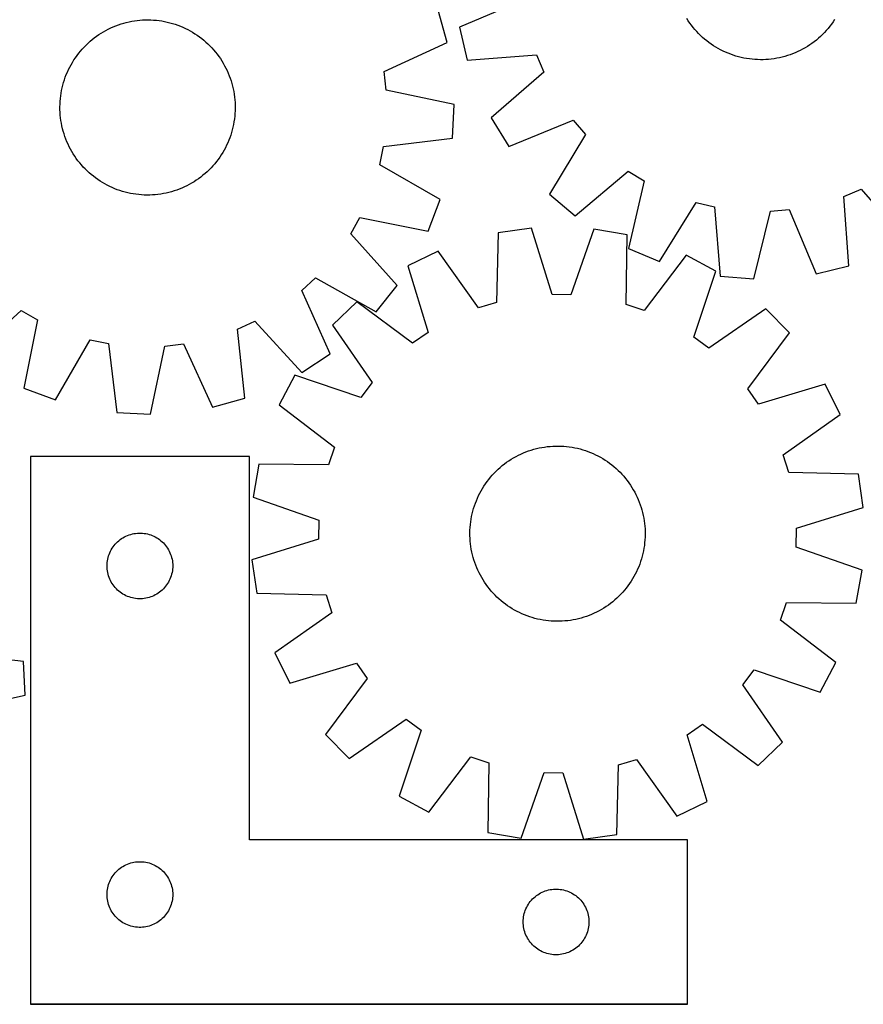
# Model space of a CAD drawing. Header units: millimetres. Extents: x 7 to 1493, y 7 to 2993.
# Tile 4 of 11: x 499 to 884, y 2111 to 2560. Entities that reach past the tile are written whole.
import ezdxf

# ---------------------------------------------------------------- set-up
doc = ezdxf.new("R2010")
doc.units = ezdxf.units.MM
doc.layers.add('COMMON', color=5, linetype='CONTINUOUS', true_color=0x0000ff)
doc.layers.add('CUT', color=7, linetype='CONTINUOUS', true_color=0x000000)

msp = doc.modelspace()

# ---------------------------------------------------------------- linework, layer by layer
at = {"layer": 'COMMON'}
msp.add_line((804.210815, 2110.760569), (504.210815, 2110.760569), dxfattribs=at)
at = {"layer": 'CUT'}
for p, q in [((729.334772, 2569.050596), (700.0611, 2556.720679)), ((694.541494, 2549.776306), (690.463108, 2564.611983)), ((542.071365, 2556.954787), (543.235453, 2557.427975)), ((543.235453, 2557.427975), (544.41383, 2557.864364)), ((544.41383, 2557.864364), (545.605332, 2558.263523)), ((545.605332, 2558.263523), (546.808785, 2558.62506)), ((546.808785, 2558.62506), (548.023, 2558.948618)), ((548.023, 2558.948618), (549.246779, 2559.233876)), ((549.246779, 2559.233876), (550.478914, 2559.480553)), ((550.478914, 2559.480553), (551.718189, 2559.688407)), ((551.718189, 2559.688407), (552.963382, 2559.857231)), ((552.963382, 2559.857231), (554.213263, 2559.98686)), ((554.213263, 2559.98686), (555.4666, 2560.077165)), ((555.4666, 2560.077165), (556.722154, 2560.128057)), ((556.722154, 2560.128057), (557.978687, 2560.139486)), ((557.978687, 2560.139486), (559.23496, 2560.111441)), ((559.23496, 2560.111441), (560.489731, 2560.043949)), ((560.489731, 2560.043949), (561.741764, 2559.937077)), ((561.741764, 2559.937077), (562.989821, 2559.790931)), ((562.989821, 2559.790931), (564.232673, 2559.605654)), ((564.232673, 2559.605654), (565.469091, 2559.38143)), ((565.469091, 2559.38143), (566.697856, 2559.11848)), ((566.697856, 2559.11848), (567.917756, 2558.817063)), ((567.917756, 2558.817063), (569.127585, 2558.477476)), ((569.127585, 2558.477476), (570.326152, 2558.100056)), ((570.326152, 2558.100056), (571.512271, 2557.685174)), ((571.512271, 2557.685174), (572.684774, 2557.23324)), ((804.523064, 2559.694963), (803.840989, 2560.750321)), ((805.237951, 2558.66155), (804.523064, 2559.694963)), ((805.984946, 2557.651102), (805.237951, 2558.66155)), ((806.763312, 2556.664616), (805.984946, 2557.651102)), ((869.957526, 2558.180859), (869.195604, 2557.181618)), ((870.687685, 2559.203539), (869.957526, 2558.180859)), ((871.38536, 2560.24865), (870.687685, 2559.203539)), ((534.417277, 2552.6558), (535.450107, 2553.371529)), ((535.450107, 2553.371529), (536.504909, 2554.054463)), ((536.504909, 2554.054463), (537.580643, 2554.703929)), ((537.580643, 2554.703929), (538.676245, 2555.319284)), ((538.676245, 2555.319284), (539.790636, 2555.899921)), ((539.790636, 2555.899921), (540.922715, 2556.445268)), ((540.922715, 2556.445268), (542.071365, 2556.954787)), ((572.684774, 2557.23324), (573.842502, 2556.744699)), ((573.842502, 2556.744699), (574.984314, 2556.220035)), ((574.984314, 2556.220035), (576.109082, 2555.659764)), ((576.109082, 2555.659764), (577.215697, 2555.06444)), ((577.215697, 2555.06444), (578.303066, 2554.43465)), ((578.303066, 2554.43465), (579.370116, 2553.771015)), ((579.370116, 2553.771015), (580.415794, 2553.074192)), ((580.415794, 2553.074192), (581.439069, 2552.344866)), ((700.0611, 2556.720679), (703.659288, 2541.761281)), ((807.57228, 2555.703066), (806.763312, 2556.664616)), ((808.411051, 2554.767401), (807.57228, 2555.703066)), ((809.278799, 2553.858544), (808.411051, 2554.767401)), ((810.174666, 2552.977393), (809.278799, 2553.858544)), ((811.097769, 2552.124816), (810.174666, 2552.977393)), ((865.845781, 2553.438405), (864.936924, 2552.570658)), ((866.726933, 2554.334273), (865.845781, 2553.438405)), ((867.57951, 2555.257376), (866.726933, 2554.334273)), ((868.402671, 2556.206803), (867.57951, 2555.257376)), ((869.195604, 2557.181618), (868.402671, 2556.206803)), ((528.737144, 2547.714456), (529.617565, 2548.61104)), ((529.617565, 2548.61104), (530.525715, 2549.479528)), ((530.525715, 2549.479528), (531.460696, 2550.319062)), ((531.460696, 2550.319062), (532.421587, 2551.128813)), ((532.421587, 2551.128813), (533.407438, 2551.907982)), ((533.407438, 2551.907982), (534.417277, 2552.6558)), ((581.439069, 2552.344866), (582.43893, 2551.583759)), ((582.43893, 2551.583759), (583.414391, 2550.791621)), ((583.414391, 2550.791621), (584.364489, 2549.969233)), ((584.364489, 2549.969233), (585.288286, 2549.117408)), ((585.288286, 2549.117408), (586.184871, 2548.236987)), ((665.680357, 2536.509447), (694.541494, 2549.776306)), ((812.047197, 2551.301654), (811.097769, 2552.124816)), ((813.022012, 2550.508722), (812.047197, 2551.301654)), ((814.021253, 2549.7468), (813.022012, 2550.508722)), ((815.043933, 2549.016641), (814.021253, 2549.7468)), ((816.089043, 2548.318966), (815.043933, 2549.016641)), ((817.155553, 2547.654462), (816.089043, 2548.318966)), ((860.009363, 2548.68267), (858.954005, 2548.000595)), ((861.042776, 2549.397558), (860.009363, 2548.68267)), ((862.053224, 2550.144553), (861.042776, 2549.397558)), ((863.039709, 2550.922919), (862.053224, 2550.144553)), ((864.001259, 2551.731886), (863.039709, 2550.922919)), ((864.936924, 2552.570658), (864.001259, 2551.731886)), ((524.78036, 2542.841964), (525.509686, 2543.865239)), ((525.509686, 2543.865239), (526.270793, 2544.8651)), ((526.270793, 2544.8651), (527.062932, 2545.840561)), ((527.062932, 2545.840561), (527.885319, 2546.790658)), ((527.885319, 2546.790658), (528.737144, 2547.714456)), ((586.184871, 2548.236987), (587.053359, 2547.328837)), ((587.053359, 2547.328837), (587.892893, 2546.393856)), ((587.892893, 2546.393856), (588.702643, 2545.432965)), ((588.702643, 2545.432965), (589.481812, 2544.447114)), ((589.481812, 2544.447114), (590.229631, 2543.437275)), ((703.659288, 2541.761281), (735.338008, 2544.092258)), ((735.338008, 2544.092258), (738.622648, 2536.171998)), ((818.242408, 2547.023787), (817.155553, 2547.654462)), ((819.348537, 2546.427561), (818.242408, 2547.023787)), ((820.472849, 2545.866374), (819.348537, 2546.427561)), ((821.614233, 2545.34078), (820.472849, 2545.866374)), ((822.771563, 2544.851296), (821.614233, 2545.34078)), ((823.943697, 2544.398407), (822.771563, 2544.851296)), ((825.129478, 2543.982558), (823.943697, 2544.398407)), ((826.327736, 2543.604162), (825.129478, 2543.982558)), ((849.850156, 2543.798951), (848.646409, 2543.438395)), ((851.041983, 2544.19714), (849.850156, 2543.798951)), ((852.220715, 2544.632569), (851.041983, 2544.19714)), ((853.385188, 2545.104808), (852.220715, 2544.632569)), ((854.534253, 2545.61339), (853.385188, 2545.104808)), ((855.666776, 2546.157815), (854.534253, 2545.61339)), ((856.781639, 2546.737545), (855.666776, 2546.157815)), ((857.877743, 2547.352007), (856.781639, 2546.737545)), ((858.954005, 2548.000595), (857.877743, 2547.352007)), ((522.194788, 2538.535251), (522.790112, 2539.641866)), ((522.790112, 2539.641866), (523.419902, 2540.729235)), ((523.419902, 2540.729235), (524.083537, 2541.796285)), ((524.083537, 2541.796285), (524.78036, 2542.841964)), ((590.229631, 2543.437275), (590.94536, 2542.404445)), ((590.94536, 2542.404445), (591.628294, 2541.349643)), ((591.628294, 2541.349643), (592.277759, 2540.273909)), ((592.277759, 2540.273909), (592.893114, 2539.178307)), ((827.537289, 2543.26359), (826.327736, 2543.604162)), ((828.756942, 2542.961179), (827.537289, 2543.26359)), ((829.985493, 2542.697228), (828.756942, 2542.961179)), ((831.221728, 2542.471996), (829.985493, 2542.697228)), ((832.464428, 2542.285707), (831.221728, 2542.471996)), ((833.712366, 2542.138544), (832.464428, 2542.285707)), ((834.964311, 2542.030652), (833.712366, 2542.138544)), ((836.219027, 2541.962138), (834.964311, 2542.030652)), ((837.475276, 2541.933069), (836.219027, 2541.962138)), ((838.731819, 2541.943475), (837.475276, 2541.933069)), ((839.987414, 2541.993344), (838.731819, 2541.943475)), ((841.240824, 2542.082628), (839.987414, 2541.993344)), ((842.49081, 2542.211238), (841.240824, 2542.082628)), ((843.73614, 2542.379048), (842.49081, 2542.211238)), ((844.975584, 2542.585892), (843.73614, 2542.379048)), ((846.20792, 2542.831566), (844.975584, 2542.585892)), ((847.431931, 2543.115827), (846.20792, 2542.831566)), ((848.646409, 2543.438395), (847.431931, 2543.115827)), ((520.169378, 2533.93844), (520.621312, 2535.110943)), ((520.621312, 2535.110943), (521.109853, 2536.268671)), ((521.109853, 2536.268671), (521.634517, 2537.410483)), ((521.634517, 2537.410483), (522.194788, 2538.535251)), ((592.893114, 2539.178307), (593.473752, 2538.063916)), ((593.473752, 2538.063916), (594.019099, 2536.931837)), ((594.019099, 2536.931837), (594.528618, 2535.783187)), ((594.528618, 2535.783187), (595.001805, 2534.619099)), ((666.631838, 2527.988059), (665.680357, 2536.509447)), ((738.622648, 2536.171998), (714.591885, 2515.399488)), ((518.736072, 2529.124026), (519.037489, 2530.343925)), ((519.037489, 2530.343925), (519.377076, 2531.553755)), ((519.377076, 2531.553755), (519.754496, 2532.752321)), ((519.754496, 2532.752321), (520.169378, 2533.93844)), ((595.001805, 2534.619099), (595.438194, 2533.440722)), ((595.438194, 2533.440722), (595.837354, 2532.24922)), ((595.837354, 2532.24922), (596.198891, 2531.045767)), ((596.198891, 2531.045767), (596.522448, 2529.831552)), ((518.063621, 2525.415991), (518.248898, 2526.658842)), ((518.248898, 2526.658842), (518.473122, 2527.89526)), ((518.473122, 2527.89526), (518.736072, 2529.124026)), ((596.522448, 2529.831552), (596.807706, 2528.607774)), ((596.807706, 2528.607774), (597.054384, 2527.375639)), ((597.054384, 2527.375639), (597.262238, 2526.136363)), ((597.262238, 2526.136363), (597.431062, 2524.89117)), ((697.7084, 2521.413716), (666.631838, 2527.988059)), ((517.715066, 2520.404857), (517.743111, 2521.661129)), ((517.743111, 2521.661129), (517.810603, 2522.915901)), ((517.810603, 2522.915901), (517.917475, 2524.167933)), ((517.917475, 2524.167933), (518.063621, 2525.415991)), ((597.431062, 2524.89117), (597.560691, 2523.641289)), ((597.560691, 2523.641289), (597.650996, 2522.387953)), ((597.650996, 2522.387953), (597.701888, 2521.132398)), ((697.0027, 2506.043858), (697.7084, 2521.413716)), ((517.726495, 2519.148323), (517.715066, 2520.404857)), ((517.777387, 2517.892769), (517.726495, 2519.148323)), ((517.867692, 2516.639433), (517.777387, 2517.892769)), ((597.61778, 2517.364821), (597.510908, 2516.112788)), ((597.685272, 2518.619592), (597.61778, 2517.364821)), ((597.713317, 2519.875865), (597.685272, 2518.619592)), ((597.701888, 2521.132398), (597.713317, 2519.875865)), ((517.997321, 2515.389551), (517.867692, 2516.639433)), ((518.166145, 2514.144358), (517.997321, 2515.389551)), ((518.373999, 2512.905083), (518.166145, 2514.144358)), ((518.620676, 2511.672948), (518.373999, 2512.905083)), ((596.955261, 2512.385461), (596.69231, 2511.156696)), ((597.179485, 2513.621879), (596.955261, 2512.385461)), ((597.364762, 2514.864731), (597.179485, 2513.621879)), ((597.510908, 2516.112788), (597.364762, 2514.864731)), ((714.591885, 2515.399488), (722.636673, 2502.284156)), ((722.636673, 2502.284156), (752.044615, 2514.290309)), ((752.044615, 2514.290309), (757.615988, 2507.772704)), ((518.905935, 2510.449169), (518.620676, 2511.672948)), ((519.229492, 2509.234954), (518.905935, 2510.449169)), ((519.591029, 2508.031502), (519.229492, 2509.234954)), ((519.990189, 2506.839999), (519.591029, 2508.031502)), ((596.051307, 2508.726967), (595.673887, 2507.528401)), ((596.390893, 2509.936796), (596.051307, 2508.726967)), ((596.69231, 2511.156696), (596.390893, 2509.936796)), ((520.426578, 2505.661623), (519.990189, 2506.839999)), ((520.899765, 2504.497535), (520.426578, 2505.661623)), ((521.409284, 2503.348884), (520.899765, 2504.497535)), ((521.954631, 2502.216805), (521.409284, 2503.348884)), ((594.31853, 2504.01205), (593.793865, 2502.870238)), ((594.80707, 2505.169778), (594.31853, 2504.01205)), ((595.259005, 2506.342281), (594.80707, 2505.169778)), ((595.673887, 2507.528401), (595.259005, 2506.342281)), ((665.454443, 2502.344907), (697.0027, 2506.043858)), ((757.615988, 2507.772704), (741.180433, 2480.590959)), ((522.535269, 2501.102415), (521.954631, 2502.216805)), ((523.150624, 2500.006812), (522.535269, 2501.102415)), ((523.800089, 2498.931079), (523.150624, 2500.006812)), ((524.483023, 2497.876277), (523.800089, 2498.931079)), ((592.00848, 2499.551487), (591.344846, 2498.484436)), ((592.63827, 2500.638856), (592.00848, 2499.551487)), ((593.233595, 2501.74547), (592.63827, 2500.638856)), ((593.793865, 2502.870238), (593.233595, 2501.74547)), ((663.726101, 2493.946561), (665.454443, 2502.344907)), ((525.198752, 2496.843446), (524.483023, 2497.876277)), ((525.94657, 2495.833607), (525.198752, 2496.843446)), ((526.725739, 2494.847756), (525.94657, 2495.833607)), ((527.53549, 2493.886866), (526.725739, 2494.847756)), ((588.365451, 2494.440161), (587.543064, 2493.490063)), ((589.15759, 2495.415622), (588.365451, 2494.440161)), ((589.918697, 2496.415483), (589.15759, 2495.415622)), ((590.648022, 2497.438758), (589.918697, 2496.415483)), ((591.344846, 2498.484436), (590.648022, 2497.438758)), ((528.375024, 2492.951884), (527.53549, 2493.886866)), ((529.243512, 2492.043735), (528.375024, 2492.951884)), ((530.140097, 2491.163313), (529.243512, 2492.043735)), ((531.063894, 2490.311488), (530.140097, 2491.163313)), ((532.013992, 2489.489101), (531.063894, 2490.311488)), ((583.967686, 2489.96166), (583.006796, 2489.151909)), ((584.902668, 2490.801193), (583.967686, 2489.96166)), ((585.810817, 2491.669681), (584.902668, 2490.801193)), ((586.691239, 2492.566266), (585.810817, 2491.669681)), ((587.543064, 2493.490063), (586.691239, 2492.566266)), ((691.250084, 2478.090803), (663.726101, 2493.946561)), ((752.884342, 2470.603513), (777.142851, 2491.109597)), ((777.142851, 2491.109597), (784.455592, 2486.632636)), ((532.989452, 2488.696963), (532.013992, 2489.489101)), ((533.989314, 2487.935855), (532.989452, 2488.696963)), ((535.012588, 2487.20653), (533.989314, 2487.935855)), ((536.058267, 2486.509706), (535.012588, 2487.20653)), ((537.125317, 2485.846072), (536.058267, 2486.509706)), ((538.212686, 2485.216282), (537.125317, 2485.846072)), ((577.84774, 2485.576793), (576.752138, 2484.961438)), ((578.923473, 2486.226258), (577.84774, 2485.576793)), ((579.978276, 2486.909192), (578.923473, 2486.226258)), ((581.011106, 2487.624922), (579.978276, 2486.909192)), ((582.020945, 2488.37274), (581.011106, 2487.624922)), ((583.006796, 2489.151909), (582.020945, 2488.37274)), ((784.455592, 2486.632636), (777.224072, 2455.702394)), ((539.319301, 2484.620958), (538.212686, 2485.216282)), ((540.444069, 2484.060687), (539.319301, 2484.620958)), ((541.585881, 2483.536022), (540.444069, 2484.060687)), ((542.743609, 2483.047482), (541.585881, 2483.536022)), ((543.916112, 2482.595548), (542.743609, 2483.047482)), ((545.102231, 2482.180666), (543.916112, 2482.595548)), ((546.300797, 2481.803245), (545.102231, 2482.180666)), ((547.510627, 2481.463659), (546.300797, 2481.803245)), ((548.730527, 2481.162242), (547.510627, 2481.463659)), ((549.959292, 2480.899291), (548.730527, 2481.162242)), ((551.19571, 2480.675067), (549.959292, 2480.899291)), ((566.181604, 2481.046846), (564.949469, 2480.800168)), ((567.405383, 2481.332104), (566.181604, 2481.046846)), ((568.619598, 2481.655661), (567.405383, 2481.332104)), ((569.82305, 2482.017198), (568.619598, 2481.655661)), ((571.014553, 2482.416358), (569.82305, 2482.017198)), ((572.19293, 2482.852747), (571.014553, 2482.416358)), ((573.357017, 2483.325934), (572.19293, 2482.852747)), ((574.505668, 2483.835453), (573.357017, 2483.325934)), ((575.637747, 2484.3808), (574.505668, 2483.835453)), ((576.752138, 2484.961438), (575.637747, 2484.3808)), ((875.612068, 2479.497614), (883.532328, 2482.782254)), ((883.532328, 2482.782254), (904.304838, 2458.751492)), ((552.438561, 2480.48979), (551.19571, 2480.675067)), ((553.686619, 2480.343644), (552.438561, 2480.48979)), ((554.938652, 2480.236772), (553.686619, 2480.343644)), ((556.193423, 2480.16928), (554.938652, 2480.236772)), ((557.449695, 2480.141235), (556.193423, 2480.16928)), ((558.706229, 2480.152664), (557.449695, 2480.141235)), ((559.961783, 2480.203557), (558.706229, 2480.152664)), ((561.21512, 2480.293862), (559.961783, 2480.203557)), ((562.465001, 2480.42349), (561.21512, 2480.293862)), ((563.710194, 2480.592315), (562.465001, 2480.42349)), ((564.949469, 2480.800168), (563.710194, 2480.592315)), ((685.829376, 2463.691273), (691.250084, 2478.090803)), ((741.180433, 2480.590959), (752.884342, 2470.603513)), ((791.441441, 2449.820475), (808.175926, 2476.819212)), ((808.175926, 2476.819212), (816.514213, 2474.82113)), ((877.943045, 2447.818894), (875.612068, 2479.497614)), ((816.514213, 2474.82113), (819.194599, 2443.170059)), ((834.533733, 2441.969431), (842.106106, 2472.817995)), ((842.106106, 2472.817995), (850.65373, 2473.494379)), ((850.65373, 2473.494379), (862.983647, 2444.220707)), ((650.443179, 2462.469096), (654.682162, 2469.92231)), ((654.682162, 2469.92231), (685.829376, 2463.691273)), ((717.728892, 2462.926426), (717.01653, 2431.170052)), ((732.964043, 2465.076011), (717.728892, 2462.926426)), ((742.434937, 2434.756431), (732.964043, 2465.076011)), ((761.49881, 2464.593411), (751.008055, 2434.611437)), ((776.652558, 2461.929867), (761.49881, 2464.593411)), ((671.720345, 2438.883995), (650.443179, 2462.469096)), ((776.290648, 2430.167566), (776.652558, 2461.929867)), ((690.441585, 2454.567678), (676.616353, 2447.815381)), ((708.818205, 2428.658711), (690.441585, 2454.567678)), ((777.224072, 2455.702394), (791.441441, 2449.820475)), ((803.641603, 2452.653159), (784.399361, 2427.380429)), ((817.230593, 2445.437213), (803.641603, 2452.653159)), ((676.616353, 2447.815381), (685.752116, 2417.393142)), ((807.071305, 2415.341306), (817.230593, 2445.437213)), ((862.983647, 2444.220707), (877.943045, 2447.818894)), ((628.083299, 2436.636895), (634.417981, 2442.415405)), ((634.417981, 2442.415405), (662.115245, 2426.864319)), ((819.194599, 2443.170059), (834.533733, 2441.969431)), ((641.030889, 2407.631126), (628.083299, 2436.636895)), ((662.115245, 2426.864319), (671.720345, 2438.883995)), ((751.008055, 2434.611437), (742.434937, 2434.756431)), ((476.457826, 2406.134207), (500.042926, 2427.411373)), ((500.042926, 2427.411373), (507.49614, 2423.17239)), ((653.247577, 2431.433497), (642.185575, 2420.739449)), ((678.731092, 2412.471293), (653.247577, 2431.433497)), ((717.01653, 2431.170052), (708.818205, 2428.658711)), ((784.399361, 2427.380429), (776.290648, 2430.167566)), ((840.032039, 2428.274466), (813.921877, 2410.184851)), ((850.726088, 2417.212465), (840.032039, 2428.274466)), ((507.49614, 2423.17239), (501.265104, 2392.025176)), ((598.835199, 2418.978596), (606.645498, 2422.516761)), ((606.645498, 2422.516761), (628.181612, 2399.167874)), ((602.185814, 2387.391444), (598.835199, 2418.978596)), ((642.185575, 2420.739449), (660.27519, 2394.629287)), ((515.664634, 2386.604468), (531.520392, 2414.128452)), ((531.520392, 2414.128452), (539.918737, 2412.400109)), ((685.752116, 2417.393142), (678.731092, 2412.471293)), ((813.921877, 2410.184851), (807.071305, 2415.341306)), ((831.763883, 2391.728949), (850.726088, 2417.212465)), ((539.918737, 2412.400109), (543.617688, 2380.851852)), ((558.987546, 2380.146152), (565.561889, 2411.222715)), ((565.561889, 2411.222715), (574.083278, 2412.174195)), ((574.083278, 2412.174195), (587.350137, 2383.313058)), ((628.181612, 2399.167874), (641.030889, 2407.631126)), ((625.022828, 2397.938003), (617.806882, 2384.349012)), ((655.118735, 2387.778715), (625.022828, 2397.938003)), ((501.265104, 2392.025176), (515.664634, 2386.604468)), ((660.27519, 2394.629287), (655.118735, 2387.778715)), ((836.685733, 2384.707925), (831.763883, 2391.728949)), ((867.107971, 2393.843688), (836.685733, 2384.707925)), ((873.860268, 2380.018457), (867.107971, 2393.843688)), ((587.350137, 2383.313058), (602.185814, 2387.391444)), ((617.806882, 2384.349012), (643.079612, 2365.106771)), ((543.617688, 2380.851852), (558.987546, 2380.146152)), ((847.951301, 2361.641836), (873.860268, 2380.018457)), ((643.079612, 2365.106771), (640.292475, 2356.998057)), ((732.860691, 2363.736376), (734.065024, 2364.09497)), ((734.065024, 2364.09497), (735.280026, 2364.415558)), ((735.280026, 2364.415558), (736.504499, 2364.697824)), ((736.504499, 2364.697824), (737.737233, 2364.941488)), ((737.737233, 2364.941488), (738.977013, 2365.146312)), ((738.977013, 2365.146312), (740.222615, 2365.312092)), ((740.222615, 2365.312092), (741.472809, 2365.438664)), ((741.472809, 2365.438664), (742.726363, 2365.525905)), ((742.726363, 2365.525905), (743.982038, 2365.573728)), ((743.982038, 2365.573728), (745.238595, 2365.582085)), ((745.238595, 2365.582085), (746.494795, 2365.550969)), ((746.494795, 2365.550969), (747.749398, 2365.480409)), ((747.749398, 2365.480409), (749.001166, 2365.370477)), ((749.001166, 2365.370477), (750.248862, 2365.22128)), ((750.248862, 2365.22128), (751.491257, 2365.032966)), ((751.491257, 2365.032966), (752.727124, 2364.80572)), ((752.727124, 2364.80572), (753.955242, 2364.539766)), ((753.955242, 2364.539766), (755.174401, 2364.235368)), ((755.174401, 2364.235368), (756.383397, 2363.892825)), ((604.210815, 2360.860569), (504.210815, 2360.860569)), ((504.210815, 2360.860569), (504.210815, 2110.860569)), ((604.210815, 2185.860569), (604.210815, 2360.860569)), ((722.693537, 2358.869223), (723.750006, 2359.549576)), ((723.750006, 2359.549576), (724.827324, 2360.19641)), ((724.827324, 2360.19641), (725.924427, 2360.809084)), ((725.924427, 2360.809084), (727.040234, 2361.386996)), ((727.040234, 2361.386996), (728.173643, 2361.929574)), ((728.173643, 2361.929574), (729.323535, 2362.436283)), ((729.323535, 2362.436283), (730.488777, 2362.906623)), ((730.488777, 2362.906623), (731.668217, 2363.34013)), ((731.668217, 2363.34013), (732.860691, 2363.736376)), ((756.383397, 2363.892825), (757.581037, 2363.512475)), ((757.581037, 2363.512475), (758.766139, 2363.094695)), ((758.766139, 2363.094695), (759.937533, 2362.639895)), ((759.937533, 2362.639895), (761.094064, 2362.148526)), ((761.094064, 2362.148526), (762.234589, 2361.621072)), ((762.234589, 2361.621072), (763.357984, 2361.058053)), ((763.357984, 2361.058053), (764.46314, 2360.460025)), ((764.46314, 2360.460025), (765.548967, 2359.827579)), ((765.548967, 2359.827579), (766.614391, 2359.161338)), ((850.462642, 2353.443511), (847.951301, 2361.641836)), ((608.530174, 2357.359968), (605.86663, 2342.20622)), ((640.292475, 2356.998057), (608.530174, 2357.359968)), ((717.759645, 2354.989272), (718.696676, 2355.826517)), ((718.696676, 2355.826517), (719.659543, 2356.633917)), ((719.659543, 2356.633917), (720.647296, 2357.410673)), ((720.647296, 2357.410673), (721.65896, 2358.156021)), ((721.65896, 2358.156021), (722.693537, 2358.869223)), ((766.614391, 2359.161338), (767.658363, 2358.46196)), ((767.658363, 2358.46196), (768.679852, 2357.730135)), ((768.679852, 2357.730135), (769.677849, 2356.966586)), ((769.677849, 2356.966586), (770.651371, 2356.172065)), ((770.651371, 2356.172065), (771.599455, 2355.347358)), ((771.599455, 2355.347358), (772.521167, 2354.493277)), ((713.493455, 2350.385259), (714.287976, 2351.35878)), ((714.287976, 2351.35878), (715.112683, 2352.306865)), ((715.112683, 2352.306865), (715.966764, 2353.228577)), ((715.966764, 2353.228577), (716.849375, 2354.123007)), ((716.849375, 2354.123007), (717.759645, 2354.989272)), ((772.521167, 2354.493277), (773.415597, 2353.610666)), ((773.415597, 2353.610666), (774.281862, 2352.700396)), ((774.281862, 2352.700396), (775.119108, 2351.763365)), ((775.119108, 2351.763365), (775.926507, 2350.800498)), ((775.926507, 2350.800498), (776.703264, 2349.812745)), ((882.219016, 2352.731149), (850.462642, 2353.443511)), ((884.368601, 2337.495998), (882.219016, 2352.731149)), ((710.000016, 2345.17055), (710.632462, 2346.256376)), ((710.632462, 2346.256376), (711.298703, 2347.321801)), ((711.298703, 2347.321801), (711.998081, 2348.365773)), ((711.998081, 2348.365773), (712.729906, 2349.387262)), ((712.729906, 2349.387262), (713.493455, 2350.385259)), ((776.703264, 2349.812745), (777.448611, 2348.801081)), ((777.448611, 2348.801081), (778.161813, 2347.766504)), ((778.161813, 2347.766504), (778.842167, 2346.710035)), ((778.842167, 2346.710035), (779.489, 2345.632718)), ((605.86663, 2342.20622), (635.848605, 2331.715464)), ((707.820146, 2340.644943), (708.311515, 2341.801473)), ((708.311515, 2341.801473), (708.838969, 2342.941999)), ((708.838969, 2342.941999), (709.401988, 2344.065394)), ((709.401988, 2344.065394), (710.000016, 2345.17055)), ((779.489, 2345.632718), (780.101675, 2344.535614)), ((780.101675, 2344.535614), (780.679586, 2343.419807)), ((780.679586, 2343.419807), (781.222165, 2342.286398)), ((781.222165, 2342.286398), (781.728874, 2341.136506)), ((706.224674, 2335.881811), (706.567217, 2337.090807)), ((706.567217, 2337.090807), (706.947566, 2338.288447)), ((706.947566, 2338.288447), (707.365346, 2339.473548)), ((707.365346, 2339.473548), (707.820146, 2340.644943)), ((781.728874, 2341.136506), (782.199214, 2339.971265)), ((782.199214, 2339.971265), (782.632721, 2338.791825)), ((782.632721, 2338.791825), (783.028967, 2337.59935)), ((783.028967, 2337.59935), (783.387561, 2336.395017)), ((854.049021, 2328.025104), (884.368601, 2337.495998)), ((705.427076, 2332.198667), (705.654322, 2333.434533)), ((705.654322, 2333.434533), (705.920275, 2334.662652)), ((705.920275, 2334.662652), (706.224674, 2335.881811)), ((783.387561, 2336.395017), (783.708148, 2335.180015)), ((783.708148, 2335.180015), (783.990414, 2333.955543)), ((783.990414, 2333.955543), (784.234079, 2332.722808)), ((784.234079, 2332.722808), (784.438902, 2331.483028)), ((635.848605, 2331.715464), (635.70361, 2323.142346)), ((704.909073, 2327.202205), (704.979632, 2328.456808)), ((704.979632, 2328.456808), (705.089564, 2329.708575)), ((705.089564, 2329.708575), (705.238761, 2330.956272)), ((705.238761, 2330.956272), (705.427076, 2332.198667)), ((784.438902, 2331.483028), (784.604682, 2330.237426)), ((784.604682, 2330.237426), (784.731255, 2328.987232)), ((784.731255, 2328.987232), (784.818495, 2327.733679)), ((545.837159, 2323.305724), (546.488923, 2323.720288)), ((546.488923, 2323.720288), (547.161163, 2324.100751)), ((547.161163, 2324.100751), (547.852099, 2324.446102)), ((547.852099, 2324.446102), (548.559896, 2324.755428)), ((548.559896, 2324.755428), (549.282679, 2325.027907)), ((549.282679, 2325.027907), (550.01853, 2325.262817)), ((550.01853, 2325.262817), (550.765498, 2325.459534)), ((550.765498, 2325.459534), (551.521603, 2325.617538)), ((551.521603, 2325.617538), (552.284839, 2325.736409)), ((552.284839, 2325.736409), (553.053183, 2325.815831)), ((553.053183, 2325.815831), (553.824596, 2325.855596)), ((553.824596, 2325.855596), (554.597033, 2325.855596)), ((554.597033, 2325.855596), (555.368446, 2325.815831)), ((555.368446, 2325.815831), (556.13679, 2325.736409)), ((556.13679, 2325.736409), (556.900026, 2325.617538)), ((556.900026, 2325.617538), (557.656131, 2325.459534)), ((557.656131, 2325.459534), (558.403099, 2325.262817)), ((558.403099, 2325.262817), (559.13895, 2325.027907)), ((559.13895, 2325.027907), (559.861733, 2324.755428)), ((559.861733, 2324.755428), (560.56953, 2324.446102)), ((560.56953, 2324.446102), (561.260466, 2324.100751)), ((561.260466, 2324.100751), (561.932707, 2323.720288)), ((561.932707, 2323.720288), (562.58447, 2323.305724)), ((704.877956, 2325.946005), (704.909073, 2327.202205)), ((704.886314, 2324.689447), (704.877956, 2325.946005)), ((704.934136, 2323.433772), (704.886314, 2324.689447)), ((784.843559, 2323.965246), (784.773, 2322.710643)), ((784.818495, 2327.733679), (784.866318, 2326.478003)), ((784.874675, 2325.221446), (784.843559, 2323.965246)), ((784.866318, 2326.478003), (784.874675, 2325.221446)), ((853.904027, 2319.451987), (854.049021, 2328.025104)), ((541.554181, 2318.911011), (541.985389, 2319.551885)), ((541.985389, 2319.551885), (542.449017, 2320.169711)), ((542.449017, 2320.169711), (542.943836, 2320.76285)), ((542.943836, 2320.76285), (543.468532, 2321.329731)), ((543.468532, 2321.329731), (544.021714, 2321.868849)), ((544.021714, 2321.868849), (544.601917, 2322.378775)), ((544.601917, 2322.378775), (545.2076, 2322.858157)), ((545.2076, 2322.858157), (545.837159, 2323.305724)), ((562.58447, 2323.305724), (563.214029, 2322.858157)), ((563.214029, 2322.858157), (563.819712, 2322.378775)), ((563.819712, 2322.378775), (564.399915, 2321.868849)), ((564.399915, 2321.868849), (564.953097, 2321.329731)), ((564.953097, 2321.329731), (565.477794, 2320.76285)), ((565.477794, 2320.76285), (565.972612, 2320.169711)), ((565.972612, 2320.169711), (566.43624, 2319.551885)), ((566.43624, 2319.551885), (566.867448, 2318.911011)), ((635.70361, 2323.142346), (605.38403, 2313.671453)), ((705.021377, 2322.180219), (704.934136, 2323.433772)), ((705.14795, 2320.930025), (705.021377, 2322.180219)), ((705.31373, 2319.684423), (705.14795, 2320.930025)), ((705.518553, 2318.444643), (705.31373, 2319.684423)), ((784.51387, 2320.211179), (784.325556, 2318.968784)), ((784.663068, 2321.458876), (784.51387, 2320.211179)), ((784.773, 2322.710643), (784.663068, 2321.458876)), ((883.886001, 2308.961231), (853.904027, 2319.451987)), ((539.527979, 2313.92885), (539.705399, 2314.680635)), ((539.705399, 2314.680635), (539.921284, 2315.422291)), ((539.921284, 2315.422291), (540.175062, 2316.15185)), ((540.175062, 2316.15185), (540.466061, 2316.867377)), ((540.466061, 2316.867377), (540.793508, 2317.566975)), ((540.793508, 2317.566975), (541.156536, 2318.24879)), ((541.156536, 2318.24879), (541.554181, 2318.911011)), ((566.867448, 2318.911011), (567.265093, 2318.24879)), ((567.265093, 2318.24879), (567.628121, 2317.566975)), ((567.628121, 2317.566975), (567.955568, 2316.867377)), ((567.955568, 2316.867377), (568.246567, 2316.15185)), ((568.246567, 2316.15185), (568.500345, 2315.422291)), ((568.500345, 2315.422291), (568.71623, 2314.680635)), ((568.71623, 2314.680635), (568.89365, 2313.92885)), ((705.762218, 2317.211908), (705.518553, 2318.444643)), ((706.044483, 2315.987436), (705.762218, 2317.211908)), ((706.365071, 2314.772434), (706.044483, 2315.987436)), ((706.723665, 2313.568101), (706.365071, 2314.772434)), ((783.527958, 2315.28564), (783.185415, 2314.076644)), ((783.832356, 2316.504799), (783.527958, 2315.28564)), ((784.09831, 2317.732918), (783.832356, 2316.504799)), ((784.325556, 2318.968784), (784.09831, 2317.732918)), ((539.210815, 2310.860569), (539.230703, 2311.63275)), ((539.230703, 2310.088387), (539.210815, 2310.860569)), ((539.230703, 2311.63275), (539.290316, 2312.402883)), ((539.290316, 2309.318254), (539.230703, 2310.088387)), ((539.290316, 2312.402883), (539.389496, 2313.168927)), ((539.389496, 2313.168927), (539.527979, 2313.92885)), ((568.89365, 2313.92885), (569.032133, 2313.168927)), ((569.032133, 2313.168927), (569.131313, 2312.402883)), ((569.131313, 2312.402883), (569.190926, 2311.63275)), ((569.190926, 2310.088387), (569.131313, 2309.318254)), ((569.190926, 2311.63275), (569.210815, 2310.860569)), ((569.210815, 2310.860569), (569.190926, 2310.088387)), ((605.38403, 2313.671453), (607.533615, 2298.436302)), ((707.119911, 2312.375626), (706.723665, 2313.568101)), ((707.553418, 2311.196186), (707.119911, 2312.375626)), ((708.023758, 2310.030945), (707.553418, 2311.196186)), ((781.932486, 2310.522508), (781.441117, 2309.365978)), ((782.387285, 2311.693902), (781.932486, 2310.522508)), ((782.805066, 2312.879004), (782.387285, 2311.693902)), ((783.185415, 2314.076644), (782.805066, 2312.879004)), ((539.389496, 2308.55221), (539.290316, 2309.318254)), ((539.527979, 2307.792288), (539.389496, 2308.55221)), ((539.705399, 2307.040502), (539.527979, 2307.792288)), ((539.921284, 2306.298846), (539.705399, 2307.040502)), ((540.175062, 2305.569287), (539.921284, 2306.298846)), ((568.500345, 2306.298846), (568.246567, 2305.569287)), ((568.71623, 2307.040502), (568.500345, 2306.298846)), ((568.89365, 2307.792288), (568.71623, 2307.040502)), ((569.032133, 2308.55221), (568.89365, 2307.792288)), ((569.131313, 2309.318254), (569.032133, 2308.55221)), ((708.530467, 2308.881053), (708.023758, 2310.030945)), ((709.073045, 2307.747644), (708.530467, 2308.881053)), ((709.650957, 2306.631837), (709.073045, 2307.747644)), ((710.263632, 2305.534733), (709.650957, 2306.631837)), ((779.752616, 2305.996901), (779.120169, 2304.911075)), ((780.350643, 2307.102057), (779.752616, 2305.996901)), ((780.913662, 2308.225452), (780.350643, 2307.102057)), ((781.441117, 2309.365978), (780.913662, 2308.225452)), ((881.222458, 2293.807483), (883.886001, 2308.961231)), ((540.466061, 2304.85376), (540.175062, 2305.569287)), ((540.793508, 2304.154162), (540.466061, 2304.85376)), ((541.156536, 2303.472348), (540.793508, 2304.154162)), ((541.554181, 2302.810126), (541.156536, 2303.472348)), ((541.985389, 2302.169252), (541.554181, 2302.810126)), ((542.449017, 2301.551426), (541.985389, 2302.169252)), ((542.943836, 2300.958287), (542.449017, 2301.551426)), ((565.972612, 2301.551426), (565.477794, 2300.958287)), ((566.43624, 2302.169252), (565.972612, 2301.551426)), ((566.867448, 2302.810126), (566.43624, 2302.169252)), ((567.265093, 2303.472348), (566.867448, 2302.810126)), ((567.628121, 2304.154162), (567.265093, 2303.472348)), ((567.955568, 2304.85376), (567.628121, 2304.154162)), ((568.246567, 2305.569287), (567.955568, 2304.85376)), ((710.910465, 2304.457416), (710.263632, 2305.534733)), ((711.590818, 2303.400947), (710.910465, 2304.457416)), ((712.304021, 2302.36637), (711.590818, 2303.400947)), ((713.049368, 2301.354706), (712.304021, 2302.36637)), ((713.826125, 2300.366953), (713.049368, 2301.354706)), ((777.022726, 2301.780189), (776.259176, 2300.782192)), ((777.754551, 2302.801678), (777.022726, 2301.780189)), ((778.453928, 2303.84565), (777.754551, 2302.801678)), ((779.120169, 2304.911075), (778.453928, 2303.84565)), ((543.468532, 2300.391406), (542.943836, 2300.958287)), ((544.021714, 2299.852288), (543.468532, 2300.391406)), ((544.601917, 2299.342362), (544.021714, 2299.852288)), ((545.2076, 2298.86298), (544.601917, 2299.342362)), ((545.837159, 2298.415413), (545.2076, 2298.86298)), ((546.488923, 2298.000849), (545.837159, 2298.415413)), ((547.161163, 2297.620387), (546.488923, 2298.000849)), ((547.852099, 2297.275035), (547.161163, 2297.620387)), ((548.559896, 2296.965709), (547.852099, 2297.275035)), ((549.282679, 2296.69323), (548.559896, 2296.965709)), ((550.01853, 2296.45832), (549.282679, 2296.69323)), ((559.13895, 2296.69323), (558.403099, 2296.45832)), ((559.861733, 2296.965709), (559.13895, 2296.69323)), ((560.56953, 2297.275035), (559.861733, 2296.965709)), ((561.260466, 2297.620387), (560.56953, 2297.275035)), ((561.932707, 2298.000849), (561.260466, 2297.620387)), ((562.58447, 2298.415413), (561.932707, 2298.000849)), ((563.214029, 2298.86298), (562.58447, 2298.415413)), ((563.819712, 2299.342362), (563.214029, 2298.86298)), ((564.399915, 2299.852288), (563.819712, 2299.342362)), ((564.953097, 2300.391406), (564.399915, 2299.852288)), ((565.477794, 2300.958287), (564.953097, 2300.391406)), ((607.533615, 2298.436302), (639.289989, 2297.72394)), ((639.289989, 2297.72394), (641.80133, 2289.525615)), ((714.633524, 2299.404086), (713.826125, 2300.366953)), ((715.470769, 2298.467055), (714.633524, 2299.404086)), ((716.337034, 2297.556785), (715.470769, 2298.467055)), ((717.231464, 2296.674174), (716.337034, 2297.556785)), ((718.153176, 2295.820093), (717.231464, 2296.674174)), ((772.903257, 2297.044444), (771.992987, 2296.178179)), ((773.785867, 2297.938874), (772.903257, 2297.044444)), ((774.639948, 2298.860586), (773.785867, 2297.938874)), ((775.464656, 2299.80867), (774.639948, 2298.860586)), ((776.259176, 2300.782192), (775.464656, 2299.80867)), ((550.765498, 2296.261603), (550.01853, 2296.45832)), ((551.521603, 2296.103599), (550.765498, 2296.261603)), ((552.284839, 2295.984728), (551.521603, 2296.103599)), ((553.053183, 2295.905306), (552.284839, 2295.984728)), ((553.824596, 2295.865542), (553.053183, 2295.905306)), ((554.597033, 2295.865542), (553.824596, 2295.865542)), ((555.368446, 2295.905306), (554.597033, 2295.865542)), ((556.13679, 2295.984728), (555.368446, 2295.905306)), ((556.900026, 2296.103599), (556.13679, 2295.984728)), ((557.656131, 2296.261603), (556.900026, 2296.103599)), ((558.403099, 2296.45832), (557.656131, 2296.261603)), ((719.101261, 2294.995386), (718.153176, 2295.820093)), ((720.074782, 2294.200865), (719.101261, 2294.995386)), ((721.07278, 2293.437316), (720.074782, 2294.200865)), ((722.094268, 2292.705491), (721.07278, 2293.437316)), ((723.13824, 2292.006113), (722.094268, 2292.705491)), ((767.059094, 2292.298228), (766.002626, 2291.617875)), ((768.093671, 2293.01143), (767.059094, 2292.298228)), ((769.105335, 2293.756778), (768.093671, 2293.01143)), ((770.093088, 2294.533534), (769.105335, 2293.756778)), ((771.055956, 2295.340934), (770.093088, 2294.533534)), ((771.992987, 2296.178179), (771.055956, 2295.340934)), ((846.673019, 2286.06068), (849.460157, 2294.169393)), ((849.460157, 2294.169393), (881.222458, 2293.807483)), ((641.80133, 2289.525615), (615.892363, 2271.148994)), ((724.203665, 2291.339872), (723.13824, 2292.006113)), ((725.289491, 2290.707425), (724.203665, 2291.339872)), ((726.394647, 2290.109398), (725.289491, 2290.707425)), ((727.518042, 2289.546379), (726.394647, 2290.109398)), ((728.658568, 2289.018925), (727.518042, 2289.546379)), ((729.815099, 2288.527555), (728.658568, 2289.018925)), ((730.986493, 2288.072756), (729.815099, 2288.527555)), ((732.171595, 2287.654976), (730.986493, 2288.072756)), ((733.369234, 2287.274626), (732.171595, 2287.654976)), ((758.084415, 2287.82732), (756.89194, 2287.431075)), ((759.263855, 2288.260827), (758.084415, 2287.82732)), ((760.429096, 2288.731168), (759.263855, 2288.260827)), ((761.578989, 2289.237877), (760.429096, 2288.731168)), ((762.712397, 2289.780455), (761.578989, 2289.237877)), ((763.828204, 2290.358366), (762.712397, 2289.780455)), ((764.925308, 2290.971041), (763.828204, 2290.358366)), ((766.002626, 2291.617875), (764.925308, 2290.971041)), ((734.57823, 2286.932083), (733.369234, 2287.274626)), ((735.797389, 2286.627685), (734.57823, 2286.932083)), ((737.025508, 2286.361731), (735.797389, 2286.627685)), ((738.261375, 2286.134485), (737.025508, 2286.361731)), ((739.503769, 2285.946171), (738.261375, 2286.134485)), ((740.751466, 2285.796974), (739.503769, 2285.946171)), ((742.003233, 2285.687041), (740.751466, 2285.796974)), ((743.257836, 2285.616482), (742.003233, 2285.687041)), ((744.514036, 2285.585366), (743.257836, 2285.616482)), ((745.770594, 2285.593723), (744.514036, 2285.585366)), ((747.026269, 2285.641546), (745.770594, 2285.593723)), ((748.279822, 2285.728787), (747.026269, 2285.641546)), ((749.530017, 2285.855359), (748.279822, 2285.728787)), ((750.775618, 2286.021139), (749.530017, 2285.855359)), ((752.015398, 2286.225963), (750.775618, 2286.021139)), ((753.248133, 2286.469627), (752.015398, 2286.225963)), ((754.472605, 2286.751893), (753.248133, 2286.469627)), ((755.687608, 2287.072481), (754.472605, 2286.751893)), ((756.89194, 2287.431075), (755.687608, 2287.072481)), ((871.94575, 2266.818438), (846.673019, 2286.06068)), ((501.07122, 2267.229716), (469.52095, 2270.911454)), ((615.892363, 2271.148994), (622.644661, 2257.323763)), ((501.785306, 2251.860245), (501.07122, 2267.229716)), ((622.644661, 2257.323763), (653.066899, 2266.459526)), ((653.066899, 2266.459526), (657.988748, 2259.438502)), ((864.729803, 2253.229448), (871.94575, 2266.818438)), ((829.477441, 2256.538164), (834.633897, 2263.388736)), ((834.633897, 2263.388736), (864.729803, 2253.229448)), ((657.988748, 2259.438502), (639.026544, 2233.954986)), ((847.567057, 2230.428002), (829.477441, 2256.538164)), ((470.712335, 2245.268948), (501.785306, 2251.860245)), ((649.720592, 2222.892985), (675.830754, 2240.9826)), ((675.830754, 2240.9826), (682.681327, 2235.826145)), ((804.000516, 2233.774309), (811.021539, 2238.696158)), ((811.021539, 2238.696158), (836.505055, 2219.733954)), ((639.026544, 2233.954986), (649.720592, 2222.892985)), ((682.681327, 2235.826145), (672.522038, 2205.730238)), ((813.136278, 2203.35207), (804.000516, 2233.774309)), ((836.505055, 2219.733954), (847.567057, 2230.428002)), ((686.111029, 2198.514292), (705.35327, 2223.787022)), ((705.35327, 2223.787022), (713.461984, 2220.999885)), ((713.461984, 2220.999885), (713.100073, 2189.237584)), ((772.736101, 2219.997399), (780.934427, 2222.50874)), ((780.934427, 2222.50874), (799.311047, 2196.599773)), ((728.253821, 2186.57404), (738.744577, 2216.556014)), ((738.744577, 2216.556014), (747.317695, 2216.41102)), ((747.317695, 2216.41102), (756.788588, 2186.09144)), ((772.023739, 2188.241025), (772.736101, 2219.997399)), ((672.522038, 2205.730238), (686.111029, 2198.514292)), ((799.311047, 2196.599773), (813.136278, 2203.35207)), ((713.100073, 2189.237584), (728.253821, 2186.57404)), ((804.210815, 2185.860569), (604.210815, 2185.860569)), ((756.788588, 2186.09144), (772.023739, 2188.241025)), ((804.210815, 2110.860569), (804.210815, 2185.860569)), ((549.282679, 2175.027907), (550.01853, 2175.262817)), ((550.01853, 2175.262817), (550.765498, 2175.459534)), ((550.765498, 2175.459534), (551.521603, 2175.617538)), ((551.521603, 2175.617538), (552.284839, 2175.736409)), ((552.284839, 2175.736409), (553.053183, 2175.815831)), ((553.053183, 2175.815831), (553.824596, 2175.855596)), ((553.824596, 2175.855596), (554.597033, 2175.855596)), ((554.597033, 2175.855596), (555.368446, 2175.815831)), ((555.368446, 2175.815831), (556.13679, 2175.736409)), ((556.13679, 2175.736409), (556.900026, 2175.617538)), ((556.900026, 2175.617538), (557.656131, 2175.459534)), ((557.656131, 2175.459534), (558.403099, 2175.262817)), ((558.403099, 2175.262817), (559.13895, 2175.027907)), ((542.943836, 2170.76285), (543.468532, 2171.329731)), ((543.468532, 2171.329731), (544.021714, 2171.868849)), ((544.021714, 2171.868849), (544.601917, 2172.378775)), ((544.601917, 2172.378775), (545.2076, 2172.858157)), ((545.2076, 2172.858157), (545.837159, 2173.305724)), ((545.837159, 2173.305724), (546.488923, 2173.720288)), ((546.488923, 2173.720288), (547.161163, 2174.100751)), ((547.161163, 2174.100751), (547.852099, 2174.446102)), ((547.852099, 2174.446102), (548.559896, 2174.755428)), ((548.559896, 2174.755428), (549.282679, 2175.027907)), ((559.13895, 2175.027907), (559.861733, 2174.755428)), ((559.861733, 2174.755428), (560.56953, 2174.446102)), ((560.56953, 2174.446102), (561.260466, 2174.100751)), ((561.260466, 2174.100751), (561.932707, 2173.720288)), ((561.932707, 2173.720288), (562.58447, 2173.305724)), ((562.58447, 2173.305724), (563.214029, 2172.858157)), ((563.214029, 2172.858157), (563.819712, 2172.378775)), ((563.819712, 2172.378775), (564.399915, 2171.868849)), ((564.399915, 2171.868849), (564.953097, 2171.329731)), ((564.953097, 2171.329731), (565.477794, 2170.76285)), ((540.175062, 2166.15185), (540.466061, 2166.867377)), ((540.466061, 2166.867377), (540.793508, 2167.566975)), ((540.793508, 2167.566975), (541.156536, 2168.24879)), ((541.156536, 2168.24879), (541.554181, 2168.911011)), ((541.554181, 2168.911011), (541.985389, 2169.551885)), ((541.985389, 2169.551885), (542.449017, 2170.169711)), ((542.449017, 2170.169711), (542.943836, 2170.76285)), ((565.477794, 2170.76285), (565.972612, 2170.169711)), ((565.972612, 2170.169711), (566.43624, 2169.551885)), ((566.43624, 2169.551885), (566.867448, 2168.911011)), ((566.867448, 2168.911011), (567.265093, 2168.24879)), ((567.265093, 2168.24879), (567.628121, 2167.566975)), ((567.628121, 2167.566975), (567.955568, 2166.867377)), ((567.955568, 2166.867377), (568.246567, 2166.15185)), ((539.230703, 2161.63275), (539.290316, 2162.402883)), ((539.290316, 2162.402883), (539.389496, 2163.168927)), ((539.389496, 2163.168927), (539.527979, 2163.92885)), ((539.527979, 2163.92885), (539.705399, 2164.680635)), ((539.705399, 2164.680635), (539.921284, 2165.422291)), ((539.921284, 2165.422291), (540.175062, 2166.15185)), ((568.246567, 2166.15185), (568.500345, 2165.422291)), ((568.500345, 2165.422291), (568.71623, 2164.680635)), ((568.71623, 2164.680635), (568.89365, 2163.92885)), ((568.89365, 2163.92885), (569.032133, 2163.168927)), ((569.032133, 2163.168927), (569.131313, 2162.402883)), ((569.131313, 2162.402883), (569.190926, 2161.63275)), ((737.161163, 2161.600751), (737.852099, 2161.946102)), ((737.852099, 2161.946102), (738.559896, 2162.255428)), ((738.559896, 2162.255428), (739.282679, 2162.527907)), ((739.282679, 2162.527907), (740.01853, 2162.762817)), ((740.01853, 2162.762817), (740.765498, 2162.959534)), ((740.765498, 2162.959534), (741.521603, 2163.117538)), ((741.521603, 2163.117538), (742.284839, 2163.236409)), ((742.284839, 2163.236409), (743.053183, 2163.315831)), ((743.053183, 2163.315831), (743.824596, 2163.355596)), ((743.824596, 2163.355596), (744.597033, 2163.355596)), ((744.597033, 2163.355596), (745.368446, 2163.315831)), ((745.368446, 2163.315831), (746.13679, 2163.236409)), ((746.13679, 2163.236409), (746.900026, 2163.117538)), ((746.900026, 2163.117538), (747.656131, 2162.959534)), ((747.656131, 2162.959534), (748.403099, 2162.762817)), ((748.403099, 2162.762817), (749.13895, 2162.527907)), ((749.13895, 2162.527907), (749.861733, 2162.255428)), ((749.861733, 2162.255428), (750.56953, 2161.946102)), ((750.56953, 2161.946102), (751.260466, 2161.600751)), ((539.210815, 2160.860569), (539.230703, 2161.63275)), ((539.230703, 2160.088387), (539.210815, 2160.860569)), ((539.290316, 2159.318254), (539.230703, 2160.088387)), ((539.389496, 2158.55221), (539.290316, 2159.318254)), ((539.527979, 2157.792288), (539.389496, 2158.55221)), ((539.705399, 2157.040502), (539.527979, 2157.792288)), ((568.89365, 2157.792288), (568.71623, 2157.040502)), ((569.032133, 2158.55221), (568.89365, 2157.792288)), ((569.131313, 2159.318254), (569.032133, 2158.55221)), ((569.190926, 2160.088387), (569.131313, 2159.318254)), ((569.190926, 2161.63275), (569.210815, 2160.860569)), ((569.210815, 2160.860569), (569.190926, 2160.088387)), ((731.985389, 2157.051885), (732.449017, 2157.669711)), ((732.449017, 2157.669711), (732.943836, 2158.26285)), ((732.943836, 2158.26285), (733.468532, 2158.829731)), ((733.468532, 2158.829731), (734.021714, 2159.368849)), ((734.021714, 2159.368849), (734.601917, 2159.878775)), ((734.601917, 2159.878775), (735.2076, 2160.358157)), ((735.2076, 2160.358157), (735.837159, 2160.805724)), ((735.837159, 2160.805724), (736.488923, 2161.220288)), ((736.488923, 2161.220288), (737.161163, 2161.600751)), ((751.260466, 2161.600751), (751.932707, 2161.220288)), ((751.932707, 2161.220288), (752.58447, 2160.805724)), ((752.58447, 2160.805724), (753.214029, 2160.358157)), ((753.214029, 2160.358157), (753.819712, 2159.878775)), ((753.819712, 2159.878775), (754.399915, 2159.368849)), ((754.399915, 2159.368849), (754.953097, 2158.829731)), ((754.953097, 2158.829731), (755.477794, 2158.26285)), ((755.477794, 2158.26285), (755.972612, 2157.669711)), ((755.972612, 2157.669711), (756.43624, 2157.051885)), ((539.921284, 2156.298846), (539.705399, 2157.040502)), ((540.175062, 2155.569287), (539.921284, 2156.298846)), ((540.466061, 2154.85376), (540.175062, 2155.569287)), ((540.793508, 2154.154162), (540.466061, 2154.85376)), ((541.156536, 2153.472348), (540.793508, 2154.154162)), ((541.554181, 2152.810126), (541.156536, 2153.472348)), ((541.985389, 2152.169252), (541.554181, 2152.810126)), ((566.867448, 2152.810126), (566.43624, 2152.169252)), ((567.265093, 2153.472348), (566.867448, 2152.810126)), ((567.628121, 2154.154162), (567.265093, 2153.472348)), ((567.955568, 2154.85376), (567.628121, 2154.154162)), ((568.246567, 2155.569287), (567.955568, 2154.85376)), ((568.500345, 2156.298846), (568.246567, 2155.569287)), ((568.71623, 2157.040502), (568.500345, 2156.298846)), ((729.705399, 2152.180635), (729.921284, 2152.922291)), ((729.921284, 2152.922291), (730.175062, 2153.65185)), ((730.175062, 2153.65185), (730.466061, 2154.367377)), ((730.466061, 2154.367377), (730.793508, 2155.066975)), ((730.793508, 2155.066975), (731.156536, 2155.74879)), ((731.156536, 2155.74879), (731.554181, 2156.411011)), ((731.554181, 2156.411011), (731.985389, 2157.051885)), ((756.43624, 2157.051885), (756.867448, 2156.411011)), ((756.867448, 2156.411011), (757.265093, 2155.74879)), ((757.265093, 2155.74879), (757.628121, 2155.066975)), ((757.628121, 2155.066975), (757.955568, 2154.367377)), ((757.955568, 2154.367377), (758.246567, 2153.65185)), ((758.246567, 2153.65185), (758.500345, 2152.922291)), ((758.500345, 2152.922291), (758.71623, 2152.180635)), ((542.449017, 2151.551426), (541.985389, 2152.169252)), ((542.943836, 2150.958287), (542.449017, 2151.551426)), ((543.468532, 2150.391406), (542.943836, 2150.958287)), ((544.021714, 2149.852288), (543.468532, 2150.391406)), ((544.601917, 2149.342362), (544.021714, 2149.852288)), ((545.2076, 2148.86298), (544.601917, 2149.342362)), ((545.837159, 2148.415413), (545.2076, 2148.86298)), ((546.488923, 2148.000849), (545.837159, 2148.415413)), ((562.58447, 2148.415413), (561.932707, 2148.000849)), ((563.214029, 2148.86298), (562.58447, 2148.415413)), ((563.819712, 2149.342362), (563.214029, 2148.86298)), ((564.399915, 2149.852288), (563.819712, 2149.342362)), ((564.953097, 2150.391406), (564.399915, 2149.852288)), ((565.477794, 2150.958287), (564.953097, 2150.391406)), ((565.972612, 2151.551426), (565.477794, 2150.958287)), ((566.43624, 2152.169252), (565.972612, 2151.551426)), ((729.210815, 2148.360569), (729.230703, 2149.13275)), ((729.230703, 2147.588387), (729.210815, 2148.360569)), ((729.230703, 2149.13275), (729.290316, 2149.902883)), ((729.290316, 2149.902883), (729.389496, 2150.668927)), ((729.389496, 2150.668927), (729.527979, 2151.42885)), ((729.527979, 2151.42885), (729.705399, 2152.180635)), ((758.71623, 2152.180635), (758.89365, 2151.42885)), ((758.89365, 2151.42885), (759.032133, 2150.668927)), ((759.032133, 2150.668927), (759.131313, 2149.902883)), ((759.131313, 2149.902883), (759.190926, 2149.13275)), ((759.190926, 2149.13275), (759.210815, 2148.360569)), ((759.210815, 2148.360569), (759.190926, 2147.588387)), ((547.161163, 2147.620387), (546.488923, 2148.000849)), ((547.852099, 2147.275035), (547.161163, 2147.620387)), ((548.559896, 2146.965709), (547.852099, 2147.275035)), ((549.282679, 2146.69323), (548.559896, 2146.965709)), ((550.01853, 2146.45832), (549.282679, 2146.69323)), ((550.765498, 2146.261603), (550.01853, 2146.45832)), ((551.521603, 2146.103599), (550.765498, 2146.261603)), ((552.284839, 2145.984728), (551.521603, 2146.103599)), ((553.053183, 2145.905306), (552.284839, 2145.984728)), ((553.824596, 2145.865542), (553.053183, 2145.905306)), ((554.597033, 2145.865542), (553.824596, 2145.865542)), ((555.368446, 2145.905306), (554.597033, 2145.865542)), ((556.13679, 2145.984728), (555.368446, 2145.905306)), ((556.900026, 2146.103599), (556.13679, 2145.984728)), ((557.656131, 2146.261603), (556.900026, 2146.103599)), ((558.403099, 2146.45832), (557.656131, 2146.261603)), ((559.13895, 2146.69323), (558.403099, 2146.45832)), ((559.861733, 2146.965709), (559.13895, 2146.69323)), ((560.56953, 2147.275035), (559.861733, 2146.965709)), ((561.260466, 2147.620387), (560.56953, 2147.275035)), ((561.932707, 2148.000849), (561.260466, 2147.620387)), ((729.290316, 2146.818254), (729.230703, 2147.588387)), ((729.389496, 2146.05221), (729.290316, 2146.818254)), ((729.527979, 2145.292288), (729.389496, 2146.05221)), ((729.705399, 2144.540502), (729.527979, 2145.292288)), ((729.921284, 2143.798846), (729.705399, 2144.540502)), ((730.175062, 2143.069287), (729.921284, 2143.798846)), ((758.500345, 2143.798846), (758.246567, 2143.069287)), ((758.71623, 2144.540502), (758.500345, 2143.798846)), ((758.89365, 2145.292288), (758.71623, 2144.540502)), ((759.032133, 2146.05221), (758.89365, 2145.292288)), ((759.131313, 2146.818254), (759.032133, 2146.05221)), ((759.190926, 2147.588387), (759.131313, 2146.818254)), ((730.466061, 2142.35376), (730.175062, 2143.069287)), ((730.793508, 2141.654162), (730.466061, 2142.35376)), ((731.156536, 2140.972348), (730.793508, 2141.654162)), ((731.554181, 2140.310126), (731.156536, 2140.972348)), ((731.985389, 2139.669252), (731.554181, 2140.310126)), ((732.449017, 2139.051426), (731.985389, 2139.669252)), ((756.43624, 2139.669252), (755.972612, 2139.051426)), ((756.867448, 2140.310126), (756.43624, 2139.669252)), ((757.265093, 2140.972348), (756.867448, 2140.310126)), ((757.628121, 2141.654162), (757.265093, 2140.972348)), ((757.955568, 2142.35376), (757.628121, 2141.654162)), ((758.246567, 2143.069287), (757.955568, 2142.35376)), ((732.943836, 2138.458287), (732.449017, 2139.051426)), ((733.468532, 2137.891406), (732.943836, 2138.458287)), ((734.021714, 2137.352288), (733.468532, 2137.891406)), ((734.601917, 2136.842362), (734.021714, 2137.352288)), ((735.2076, 2136.36298), (734.601917, 2136.842362)), ((735.837159, 2135.915413), (735.2076, 2136.36298)), ((736.488923, 2135.500849), (735.837159, 2135.915413)), ((737.161163, 2135.120387), (736.488923, 2135.500849)), ((737.852099, 2134.775035), (737.161163, 2135.120387)), ((751.260466, 2135.120387), (750.56953, 2134.775035)), ((751.932707, 2135.500849), (751.260466, 2135.120387)), ((752.58447, 2135.915413), (751.932707, 2135.500849)), ((753.214029, 2136.36298), (752.58447, 2135.915413)), ((753.819712, 2136.842362), (753.214029, 2136.36298)), ((754.399915, 2137.352288), (753.819712, 2136.842362)), ((754.953097, 2137.891406), (754.399915, 2137.352288)), ((755.477794, 2138.458287), (754.953097, 2137.891406)), ((755.972612, 2139.051426), (755.477794, 2138.458287)), ((738.559896, 2134.465709), (737.852099, 2134.775035)), ((739.282679, 2134.19323), (738.559896, 2134.465709)), ((740.01853, 2133.95832), (739.282679, 2134.19323)), ((740.765498, 2133.761603), (740.01853, 2133.95832)), ((741.521603, 2133.603599), (740.765498, 2133.761603)), ((742.284839, 2133.484728), (741.521603, 2133.603599)), ((743.053183, 2133.405306), (742.284839, 2133.484728)), ((743.824596, 2133.365542), (743.053183, 2133.405306)), ((744.597033, 2133.365542), (743.824596, 2133.365542)), ((745.368446, 2133.405306), (744.597033, 2133.365542)), ((746.13679, 2133.484728), (745.368446, 2133.405306)), ((746.900026, 2133.603599), (746.13679, 2133.484728)), ((747.656131, 2133.761603), (746.900026, 2133.603599)), ((748.403099, 2133.95832), (747.656131, 2133.761603)), ((749.13895, 2134.19323), (748.403099, 2133.95832)), ((749.861733, 2134.465709), (749.13895, 2134.19323)), ((750.56953, 2134.775035), (749.861733, 2134.465709)), ((504.210815, 2110.860569), (804.210815, 2110.860569))]:
    msp.add_line(p, q, dxfattribs=at)

doc.saveas('drawing.dxf')
